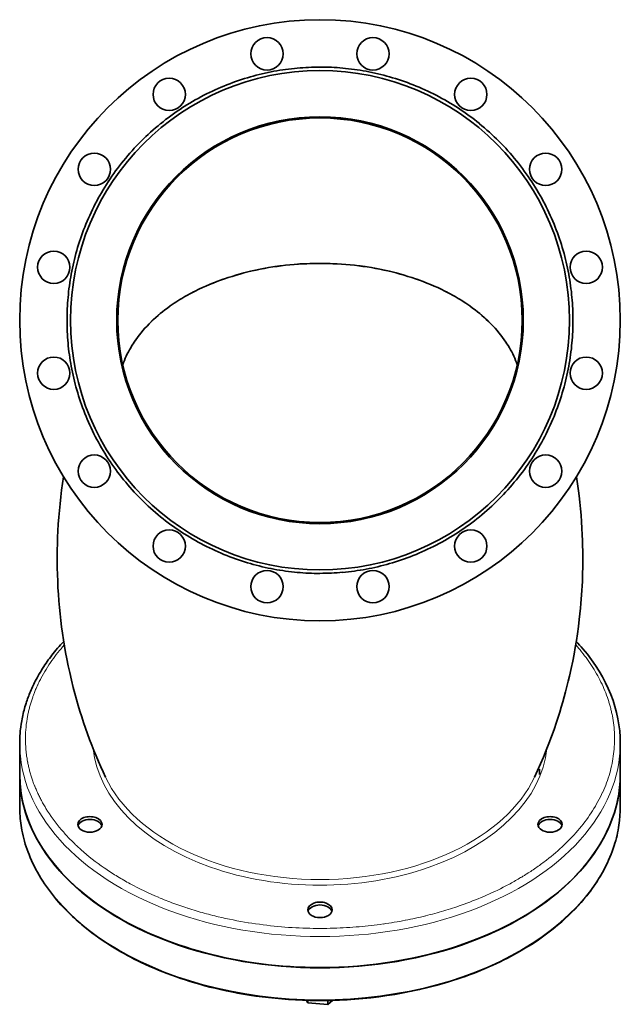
# Model space of a CAD drawing. Extents: x 4513 to 5188, y 399 to 994.
# Tile 5 of 7: x 4985 to 5089, y 579 to 750. Entities that reach past the tile are written whole.
import ezdxf

# ---------------------------------------------------------------- set-up
doc = ezdxf.new("R2010")
doc.units = 0

msp = doc.modelspace()

# ---------------------------------------------------------------- linework, layer by layer
at = {"color": 7, "lineweight": 35}
for p, q in [((4984.98, 619.11), (4984.98, 624.47)), ((5088.98, 619.11), (5088.98, 624.47)), ((4984.98, 619.06), (4984.98, 613.55)), ((5088.98, 619.06), (5088.98, 613.55))]:
    msp.add_line(p, q, dxfattribs=at)
at = {"color": 7, "lineweight": 35, "ltscale": 0.095756}
msp.add_line((5074.98, 620.03), (5074.98, 619.26), dxfattribs=at)
at = {"color": 7, "lineweight": 35, "ltscale": 0.024897}
msp.add_line((5074.98, 619.26), (5074.98, 619.06), dxfattribs=at)
at = {"color": 7, "lineweight": 35, "ltscale": 0.004311}
msp.add_line((5088.98, 613.51), (5088.98, 613.55), dxfattribs=at)
at = {"color": 7, "lineweight": 35, "ltscale": 0.062346}
msp.add_line((5034.62, 580.01), (5034.89, 579.6), dxfattribs=at)
at = {"color": 7, "lineweight": 35, "ltscale": 0.051122}
msp.add_line((5034.89, 579.6), (5034.89, 580.01), dxfattribs=at)
at = {"color": 7, "lineweight": 35, "ltscale": 0.431091}
msp.add_line((5034.89, 579.6), (5038.33, 579.32), dxfattribs=at)
at = {"color": 7, "lineweight": 35, "ltscale": 0.131948}
msp.add_line((5038.33, 579.32), (5039.14, 580.01), dxfattribs=at)
at = {"color": 7, "lineweight": 35, "ltscale": 0.083348}
msp.add_line((5038.33, 579.99), (5038.33, 579.32), dxfattribs=at)
at = {"color": 7, "lineweight": 35}
for points in [[(5002.84, 690), (5002.97, 690.37), (5003.11, 690.74), (5003.27, 691.11), (5003.44, 691.48), (5003.61, 691.85), (5003.8, 692.21), (5003.99, 692.57), (5004.2, 692.93), (5004.41, 693.3), (5004.62, 693.63), (5004.79, 693.88), (5005.08, 694.31), (5005.38, 694.72), (5005.68, 695.12), (5006, 695.52), (5006.33, 695.91), (5006.67, 696.3), (5007.03, 696.68), (5007.41, 697.08), (5007.82, 697.48), (5008.18, 697.83), (5008.55, 698.17), (5008.94, 698.5), (5009.33, 698.83), (5009.73, 699.16), (5010.14, 699.48), (5010.57, 699.8), (5011.06, 700.15), (5011.39, 700.38), (5011.72, 700.61), (5012.04, 700.82), (5012.37, 701.03), (5012.72, 701.25), (5013.08, 701.47), (5013.59, 701.77), (5014.02, 702.01), (5014.45, 702.25), (5014.88, 702.48), (5015.39, 702.74), (5016, 703.04), (5016.61, 703.32), (5017.22, 703.6), (5017.84, 703.86), (5018.48, 704.12), (5019.12, 704.37), (5019.77, 704.61), (5020.42, 704.85), (5021.09, 705.07), (5021.76, 705.28), (5022.44, 705.49), (5023.12, 705.68), (5023.81, 705.87), (5024.51, 706.04), (5025.22, 706.21), (5025.92, 706.37), (5026.64, 706.52), (5027.36, 706.65), (5028.08, 706.78), (5028.81, 706.9), (5029.54, 707), (5030.27, 707.1), (5031.01, 707.19), (5031.75, 707.27), (5032.49, 707.33), (5033.24, 707.39), (5033.99, 707.44), (5034.73, 707.47), (5035.48, 707.5), (5036.23, 707.51), (5036.98, 707.52)], [(5071.13, 690), (5070.99, 690.37), (5070.85, 690.74), (5070.69, 691.11), (5070.53, 691.48), (5070.35, 691.85), (5070.17, 692.21), (5069.97, 692.57), (5069.77, 692.93), (5069.55, 693.3), (5069.34, 693.63), (5069.18, 693.88), (5068.88, 694.31), (5068.59, 694.72), (5068.28, 695.12), (5067.96, 695.52), (5067.63, 695.91), (5067.29, 696.3), (5066.94, 696.68), (5066.56, 697.08), (5066.15, 697.48), (5065.78, 697.83), (5065.41, 698.17), (5065.03, 698.5), (5064.63, 698.83), (5064.23, 699.16), (5063.82, 699.48), (5063.4, 699.8), (5062.91, 700.15), (5062.58, 700.38), (5062.25, 700.61), (5061.92, 700.82), (5061.59, 701.03), (5061.24, 701.25), (5060.89, 701.46), (5060.37, 701.77), (5059.95, 702.01), (5059.52, 702.25), (5059.08, 702.48), (5058.57, 702.74), (5057.96, 703.04), (5057.36, 703.32), (5056.74, 703.6), (5056.12, 703.86), (5055.49, 704.12), (5054.85, 704.37), (5054.2, 704.61), (5053.54, 704.85), (5052.88, 705.07), (5052.21, 705.28), (5051.53, 705.49), (5050.84, 705.68), (5050.15, 705.87), (5049.45, 706.04), (5048.75, 706.21), (5048.04, 706.37), (5047.33, 706.52), (5046.61, 706.65), (5045.88, 706.78), (5045.16, 706.9), (5044.42, 707), (5043.69, 707.1), (5042.95, 707.19), (5042.21, 707.27), (5041.47, 707.33), (5040.72, 707.39), (5039.98, 707.44), (5039.23, 707.47), (5038.48, 707.5), (5037.73, 707.51), (5036.98, 707.52)], [(4999.85, 618.61), (4999.43, 619.52), (4999.01, 620.43), (4998.61, 621.36), (4998.21, 622.3), (4997.83, 623.24), (4997.46, 624.19), (4997.09, 625.15), (4996.74, 626.11), (4996.39, 627.08), (4996.06, 628.06), (4995.73, 629.05), (4995.42, 630.04), (4995.12, 631.04), (4994.83, 632.04), (4994.55, 633.08), (4994.27, 634.13), (4993.95, 635.42), (4993.65, 636.71), (4993.39, 637.9), (4993.15, 639.09), (4992.94, 640.19), (4992.75, 641.29), (4992.56, 642.41), (4992.4, 643.52), (4992.24, 644.64), (4992.1, 645.76), (4991.98, 646.88), (4991.86, 648), (4991.77, 649.13), (4991.68, 650.26), (4991.61, 651.39), (4991.56, 652.53), (4991.51, 653.67), (4991.49, 654.82), (4991.47, 655.87), (4991.47, 656.92), (4991.48, 657.94), (4991.51, 658.97), (4991.55, 660.1), (4991.6, 661.23), (4991.67, 662.41), (4991.76, 663.59), (4991.86, 664.77), (4991.98, 665.94), (4992.11, 667.11), (4992.25, 668.28), (4992.42, 669.44), (4992.59, 670.6)], [(5074.11, 618.61), (5074.65, 619.76), (5075.16, 620.92), (5075.66, 622.09), (5076.15, 623.27), (5076.62, 624.47), (5077.07, 625.68), (5077.51, 626.9), (5077.93, 628.13), (5078.22, 629.01), (5078.49, 629.88), (5078.76, 630.76), (5079.02, 631.64), (5079.27, 632.52), (5079.51, 633.41), (5079.74, 634.31), (5079.96, 635.21), (5080.18, 636.12), (5080.47, 637.42), (5080.74, 638.72), (5080.97, 639.9), (5081.18, 641.07), (5081.38, 642.26), (5081.56, 643.45), (5081.73, 644.68), (5081.88, 645.91), (5081.99, 646.9), (5082.09, 647.89), (5082.16, 648.66), (5082.22, 649.42), (5082.28, 650.18), (5082.33, 650.95), (5082.37, 651.71), (5082.41, 652.48), (5082.44, 653.25), (5082.46, 654.01), (5082.48, 654.78), (5082.49, 655.55), (5082.49, 656.32), (5082.49, 657.08), (5082.48, 657.85), (5082.46, 658.62), (5082.44, 659.59), (5082.4, 660.56), (5082.34, 661.69), (5082.26, 662.83), (5082.18, 663.93), (5082.08, 665.04), (5081.96, 666.18), (5081.83, 667.32), (5081.73, 668.15), (5081.61, 668.98), (5081.49, 669.79), (5081.37, 670.6)], [(4992.61, 642.12), (4992.34, 641.82), (4992.06, 641.52), (4991.8, 641.22), (4991.54, 640.92), (4991.27, 640.61), (4991.02, 640.3), (4990.79, 640.02), (4990.57, 639.74), (4990.36, 639.46), (4990.15, 639.18), (4989.94, 638.9), (4989.74, 638.62), (4989.54, 638.34), (4989.35, 638.05), (4989.15, 637.75), (4988.95, 637.44), (4988.75, 637.13), (4988.56, 636.81), (4988.37, 636.49), (4988.18, 636.17), (4988, 635.84), (4987.82, 635.51), (4987.69, 635.25), (4987.56, 634.99), (4987.43, 634.74), (4987.31, 634.49), (4987.19, 634.23), (4987.07, 633.98), (4986.96, 633.72), (4986.85, 633.47), (4986.74, 633.21), (4986.64, 632.95), (4986.54, 632.69), (4986.44, 632.44), (4986.35, 632.18), (4986.25, 631.92), (4986.17, 631.66), (4986.08, 631.4), (4985.99, 631.11), (4985.9, 630.82), (4985.82, 630.53), (4985.74, 630.24), (4985.66, 629.93), (4985.59, 629.63), (4985.52, 629.32), (4985.45, 629.01), (4985.39, 628.7), (4985.33, 628.39), (4985.28, 628.08), (4985.23, 627.77), (4985.17, 627.36), (4985.12, 626.95), (4985.09, 626.68), (4985.07, 626.4), (4985.04, 626.12), (4985.02, 625.85), (4985.01, 625.57), (4985, 625.3), (4984.99, 625.02), (4984.98, 624.75), (4984.98, 624.47)], [(4984.98, 613.55), (4984.99, 613.13), (4985, 612.72), (4985.02, 612.31), (4985.04, 611.9), (4985.08, 611.49), (4985.12, 611.08), (4985.17, 610.67), (4985.23, 610.26), (4985.3, 609.86), (4985.37, 609.47), (4985.46, 608.99), (4985.57, 608.5), (4985.69, 608.02), (4985.82, 607.54), (4985.96, 607.06), (4986.11, 606.58), (4986.27, 606.11), (4986.44, 605.63), (4986.6, 605.23), (4986.81, 604.71), (4987.04, 604.2), (4987.27, 603.69), (4987.52, 603.18), (4987.78, 602.67), (4988.05, 602.17), (4988.34, 601.67), (4988.64, 601.17), (4988.98, 600.62), (4989.29, 600.15), (4989.62, 599.68), (4989.95, 599.22), (4990.29, 598.76), (4990.64, 598.3), (4991.01, 597.85), (4991.38, 597.4), (4991.77, 596.96), (4992.12, 596.56), (4992.49, 596.16), (4992.86, 595.77), (4993.24, 595.38), (4993.54, 595.08), (4993.85, 594.79), (4994.15, 594.5), (4994.47, 594.21), (4994.78, 593.92), (4995.11, 593.64), (4995.43, 593.35), (4995.76, 593.07), (4996.32, 592.61), (4996.89, 592.16), (4997.47, 591.71), (4998.06, 591.27), (4998.67, 590.84), (4999.28, 590.42), (4999.91, 590), (5000.55, 589.59), (5000.95, 589.34), (5001.35, 589.09), (5001.91, 588.76), (5002.48, 588.43), (5003.05, 588.1), (5003.63, 587.78), (5004.22, 587.47), (5004.82, 587.16), (5005.42, 586.86), (5006.03, 586.56), (5006.76, 586.22), (5007.5, 585.89), (5008.25, 585.56), (5009.01, 585.25), (5009.77, 584.94), (5010.54, 584.64), (5011.32, 584.35), (5012.11, 584.06)], [(5012.11, 584.06), (5012.88, 583.8), (5013.67, 583.54), (5014.48, 583.28), (5015.31, 583.03), (5016.16, 582.79), (5017.03, 582.55), (5017.92, 582.31), (5018.84, 582.09), (5019.77, 581.87), (5020.73, 581.66), (5021.71, 581.46), (5022.71, 581.27), (5023.74, 581.09), (5024.79, 580.92), (5025.86, 580.76), (5026.95, 580.61), (5028.06, 580.48), (5029.2, 580.36), (5030.36, 580.25), (5031.54, 580.16), (5032.74, 580.09), (5033.96, 580.04), (5035.2, 580), (5036.46, 579.98), (5037.74, 579.98), (5039.04, 580.01), (5040.36, 580.05), (5041.69, 580.12), (5043.04, 580.21), (5044.4, 580.32), (5045.77, 580.46), (5047.16, 580.63), (5048.56, 580.82), (5049.96, 581.04), (5051.37, 581.29), (5052.79, 581.57), (5054.21, 581.87), (5055.64, 582.21), (5057.06, 582.58), (5058.48, 582.98), (5059.21, 583.2), (5059.93, 583.42), (5060.66, 583.66), (5061.38, 583.9), (5062.1, 584.15), (5062.82, 584.41), (5063.53, 584.68), (5064.24, 584.96), (5064.91, 585.23), (5065.57, 585.5), (5066.23, 585.79), (5066.88, 586.08), (5067.53, 586.38), (5068.18, 586.68), (5068.82, 587), (5069.45, 587.32), (5070.51, 587.88), (5071.55, 588.46), (5072.58, 589.07), (5073.58, 589.69), (5074.56, 590.33), (5075.52, 591), (5076.45, 591.68), (5077.35, 592.38), (5078.11, 592.99), (5078.84, 593.62), (5079.44, 594.15), (5080.02, 594.7), (5080.58, 595.25), (5081.14, 595.8), (5081.67, 596.37), (5082.18, 596.94), (5082.68, 597.52), (5083.16, 598.1), (5083.48, 598.51), (5083.8, 598.92), (5084.1, 599.34), (5084.4, 599.76), (5084.68, 600.17), (5084.96, 600.6), (5085.23, 601.02), (5085.49, 601.45), (5085.88, 602.11), (5086.24, 602.79), (5086.5, 603.28), (5086.74, 603.78), (5086.96, 604.28), (5087.18, 604.78), (5087.38, 605.28), (5087.57, 605.78), (5087.75, 606.29), (5087.92, 606.79), (5088.06, 607.23), (5088.18, 607.68), (5088.3, 608.12), (5088.41, 608.56), (5088.5, 609), (5088.59, 609.45), (5088.67, 609.89), (5088.74, 610.33), (5088.85, 611.14), (5088.92, 611.95), (5088.97, 612.75), (5088.98, 613.55)]]:
    msp.add_lwpolyline(points, dxfattribs=at)
at = {"color": 7, "lineweight": 13}
for points in [[(4988.65, 635.7), (4988.56, 635.52), (4988.46, 635.34), (4988.37, 635.16), (4988.29, 634.98), (4988.2, 634.8), (4988.12, 634.62), (4988.07, 634.53), (4988.03, 634.44), (4987.99, 634.35), (4987.95, 634.26), (4987.88, 634.1), (4987.81, 633.94), (4987.74, 633.78), (4987.67, 633.61), (4987.61, 633.45), (4987.54, 633.29), (4987.48, 633.13), (4987.42, 632.96), (4987.36, 632.8), (4987.31, 632.68), (4987.27, 632.56), (4987.24, 632.47), (4987.18, 632.31)], [(4987.18, 632.31), (4987.12, 632.14), (4987.07, 631.97), (4987.01, 631.79), (4986.96, 631.62), (4986.9, 631.44), (4986.85, 631.27), (4986.8, 631.1), (4986.75, 630.92), (4986.71, 630.75), (4986.66, 630.57), (4986.62, 630.4), (4986.57, 630.22), (4986.53, 630.05), (4986.49, 629.87), (4986.46, 629.69), (4986.42, 629.52), (4986.38, 629.34), (4986.35, 629.18), (4986.32, 629.01), (4986.29, 628.84), (4986.27, 628.7)], [(5087.6, 629.26), (5087.56, 629.44), (5087.52, 629.62), (5087.48, 629.81), (5087.44, 629.99), (5087.4, 630.17), (5087.36, 630.35), (5087.31, 630.53), (5087.27, 630.71), (5087.22, 630.89), (5087.17, 631.07), (5087.12, 631.25), (5087.07, 631.41), (5087.02, 631.58), (5086.97, 631.74), (5086.92, 631.91), (5086.86, 632.07), (5086.81, 632.23), (5086.75, 632.41), (5086.74, 632.43)], [(4985.98, 624.91), (4985.99, 624.73), (4985.99, 624.55), (4986, 624.38), (4986.01, 624.2), (4986.02, 624.02), (4986.03, 623.84), (4986.04, 623.67), (4986.05, 623.49), (4986.07, 623.31), (4986.09, 623.14), (4986.11, 622.96), (4986.13, 622.78), (4986.15, 622.61), (4986.17, 622.43), (4986.19, 622.25), (4986.22, 622.07), (4986.25, 621.9), (4986.27, 621.73), (4986.3, 621.57), (4986.33, 621.4), (4986.35, 621.3), (4986.37, 621.2), (4986.4, 621.06), (4986.41, 621.01)], [(4986.41, 621.01), (4986.45, 620.83), (4986.49, 620.64), (4986.53, 620.46), (4986.57, 620.28), (4986.61, 620.09), (4986.66, 619.91), (4986.71, 619.73), (4986.76, 619.55), (4986.81, 619.36), (4986.86, 619.18), (4986.91, 619), (4986.97, 618.82), (4987.03, 618.64), (4987.09, 618.46), (4987.15, 618.27), (4987.21, 618.09), (4987.27, 617.91), (4987.34, 617.73), (4987.4, 617.55), (4987.45, 617.44), (4987.49, 617.32), (4987.56, 617.14), (4987.58, 617.09)], [(4987.58, 617.09), (4987.66, 616.9), (4987.73, 616.72), (4987.81, 616.54), (4987.89, 616.36), (4987.97, 616.18), (4988.05, 616), (4988.13, 615.82), (4988.22, 615.63), (4988.31, 615.45), (4988.39, 615.28), (4988.48, 615.1), (4988.58, 614.92), (4988.67, 614.74), (4988.76, 614.56), (4988.86, 614.38), (4988.96, 614.2), (4989.06, 614.03), (4989.16, 613.85), (4989.26, 613.67), (4989.37, 613.5), (4989.44, 613.38), (4989.53, 613.23)], [(4992.23, 609.52), (4992.39, 609.33), (4992.55, 609.14), (4992.72, 608.96), (4992.88, 608.77), (4993.05, 608.58), (4993.22, 608.4), (4993.4, 608.21), (4993.57, 608.03), (4993.75, 607.85), (4993.93, 607.67), (4994.11, 607.48), (4994.29, 607.3), (4994.47, 607.12), (4994.66, 606.94), (4994.83, 606.79), (4994.99, 606.63), (4995.16, 606.48), (4995.33, 606.32), (4995.44, 606.22), (4995.62, 606.06)], [(5072.8, 601.9), (5073.03, 602.05), (5073.25, 602.19), (5073.47, 602.33), (5073.68, 602.48), (5073.9, 602.62), (5074.12, 602.77), (5074.33, 602.91), (5074.54, 603.06), (5074.75, 603.21), (5074.96, 603.36), (5075.17, 603.51), (5075.38, 603.66), (5075.58, 603.81), (5075.79, 603.97), (5075.99, 604.12), (5076.19, 604.27)], [(4999.62, 602.92), (4999.87, 602.75), (5000.12, 602.58), (5000.37, 602.41), (5000.63, 602.24), (5000.89, 602.08), (5001.15, 601.91), (5001.41, 601.75), (5001.67, 601.59), (5001.93, 601.42), (5002.2, 601.26), (5002.47, 601.1), (5002.74, 600.95), (5003.01, 600.79), (5003.28, 600.63), (5003.56, 600.48), (5003.84, 600.32), (5004.12, 600.17)], [(5069.17, 599.81), (5069.41, 599.94), (5069.65, 600.06), (5069.89, 600.19), (5070.13, 600.32), (5070.37, 600.46), (5070.6, 600.59), (5070.84, 600.72), (5071.07, 600.85), (5071.3, 600.99), (5071.53, 601.13), (5071.72, 601.24), (5071.91, 601.35), (5072.1, 601.47), (5072.25, 601.56), (5072.39, 601.64), (5072.53, 601.73), (5072.67, 601.82), (5072.8, 601.9)], [(5009, 597.83), (5009.32, 597.69), (5009.65, 597.56), (5009.99, 597.43), (5010.32, 597.29), (5010.65, 597.16), (5010.99, 597.03), (5011.32, 596.91), (5011.66, 596.78), (5012, 596.66), (5012.34, 596.53), (5012.69, 596.41), (5013.03, 596.3), (5013.38, 596.18), (5013.73, 596.06), (5014.06, 595.95), (5014.11, 595.94)], [(5055.27, 594.64), (5055.67, 594.74), (5056.07, 594.84), (5056.46, 594.94), (5056.85, 595.05), (5057.24, 595.15), (5057.63, 595.26), (5058.02, 595.37), (5058.4, 595.49), (5058.79, 595.6), (5059.17, 595.72), (5059.55, 595.84), (5059.93, 595.96), (5060.31, 596.09), (5060.68, 596.21), (5061.06, 596.34), (5061.43, 596.47)], [(5014.11, 595.94), (5014.46, 595.83), (5014.81, 595.71), (5015.17, 595.61), (5015.52, 595.5), (5015.88, 595.39), (5016.23, 595.29), (5016.59, 595.19), (5016.95, 595.09), (5017.31, 594.99), (5017.67, 594.9), (5018.03, 594.8), (5018.4, 594.71), (5018.76, 594.62), (5019.13, 594.53), (5019.34, 594.48)]]:
    msp.add_lwpolyline(points, dxfattribs=at)
at = {"color": 7, "lineweight": 35}
for centre, radius in [((5036.98, 697.68), 52), ((5027.81, 743.78), 2.8), ((5046.15, 743.78), 2.8), ((5036.98, 697.68), 43.2), ((5010.87, 736.76), 2.8), ((5063.09, 736.76), 2.8), ((5036.98, 697.68), 35.2), ((5036.98, 697.68), 35), ((4997.9, 723.8), 2.8), ((5076.06, 723.8), 2.8), ((4990.88, 706.85), 2.8), ((5083.08, 706.85), 2.8), ((4990.88, 688.52), 2.8), ((5083.08, 688.52), 2.8), ((4997.9, 671.57), 2.8), ((5076.06, 671.57), 2.8), ((5010.87, 658.61), 2.8), ((5063.09, 658.61), 2.8), ((5027.81, 651.59), 2.8), ((5046.15, 651.59), 2.8)]:
    msp.add_circle(centre, radius, dxfattribs=at)
for centre, radius, start, end in [((5036.98, 697.7), 43.79, 95.1546, 100.4848), ((5036.98, 697.69), 43.79, 89.9994, 95.1559), ((5036.98, 697.7), 43.79, 84.8441, 90.0007), ((5036.98, 697.7), 43.79, 79.5151, 84.8455), ((5036.98, 697.7), 43.79, 105.9706, 111.599), ((5036.98, 697.7), 43.79, 100.4834, 105.9723), ((5036.98, 697.7), 43.79, 74.0277, 79.5166), ((5036.99, 697.7), 43.79, 68.4009, 74.0294), ((5036.98, 697.7), 43.79, 111.5973, 117.3425), ((5036.99, 697.7), 43.79, 62.6576, 68.4026), ((5036.97, 697.7), 43.79, 117.3407, 123.1768), ((5036.99, 697.7), 43.79, 56.8233, 62.6593), ((5036.97, 697.7), 43.78, 123.1747, 129.0732), ((5036.99, 697.7), 43.79, 50.9269, 56.8252), ((5036.97, 697.7), 43.79, 129.0711, 135.001), ((5036.99, 697.69), 43.79, 44.9991, 50.9288), ((5036.97, 697.69), 43.79, 134.9991, 140.9288), ((5036.99, 697.69), 43.79, 39.0711, 45.001), ((5036.97, 697.69), 43.79, 140.9269, 146.8251), ((5036.99, 697.69), 43.78, 33.1748, 39.0732), ((5036.97, 697.69), 43.79, 146.8233, 152.6592), ((5036.99, 697.69), 43.79, 27.3407, 33.1768), ((5036.97, 697.69), 43.79, 152.6576, 158.4026), ((5036.99, 697.69), 43.79, 21.5973, 27.3425), ((5036.97, 697.69), 43.79, 158.4009, 164.0294), ((5036.99, 697.69), 43.79, 15.9706, 21.599), ((5036.97, 697.69), 43.79, 164.0277, 169.5166), ((5036.99, 697.69), 43.79, 10.4834, 15.9723), ((5036.97, 697.69), 43.79, 169.5151, 174.8455), ((5036.99, 697.69), 43.79, 5.1545, 10.4849), ((5036.97, 697.69), 43.79, 174.8441, 180.0006), ((5036.99, 697.69), 43.79, 359.9993, 5.156), ((5036.96, 697.68), 43.78, 179.9989, 185.1564), ((5037, 697.68), 43.78, 354.8435, 0.0012), ((5036.96, 697.68), 43.78, 185.1539, 190.4856), ((5037, 697.68), 43.78, 349.5144, 354.8461), ((5036.96, 697.68), 43.78, 190.4826, 195.973), ((5037.01, 697.68), 43.78, 344.027, 349.5174), ((5036.96, 697.68), 43.77, 195.9698, 201.5998), ((5037.01, 697.68), 43.77, 338.4001, 344.0302), ((5036.96, 697.67), 43.77, 201.5964, 207.3434), ((5037.01, 697.67), 43.77, 332.6566, 338.4036), ((5036.96, 697.67), 43.77, 207.3398, 213.1777), ((5037.01, 697.67), 43.77, 326.8223, 332.6602), ((5036.96, 697.67), 43.77, 213.1738, 219.0741), ((5037.01, 697.67), 43.77, 320.9259, 326.8261), ((5036.96, 697.67), 43.77, 219.0702, 225.002), ((5037, 697.67), 43.77, 314.9981, 320.9297), ((5036.96, 697.66), 43.77, 224.9981, 230.9297), ((5037, 697.66), 43.77, 309.0702, 315.0019), ((5036.96, 697.66), 43.77, 230.9259, 236.8261), ((5037, 697.66), 43.77, 303.1738, 309.0741), ((5036.97, 697.66), 43.77, 236.8223, 242.6602), ((5037, 697.66), 43.77, 297.3398, 303.1777), ((5036.97, 697.66), 43.77, 242.6566, 248.4036), ((5036.99, 697.66), 43.77, 291.5964, 297.3434), ((5036.97, 697.66), 43.77, 248.4001, 254.0302), ((5036.99, 697.66), 43.77, 285.9698, 291.5998), ((5036.98, 697.66), 43.78, 254.027, 259.5174), ((5036.98, 697.66), 43.78, 259.5145, 264.8461), ((5036.98, 697.66), 43.78, 275.1539, 280.4855), ((5036.99, 697.66), 43.78, 280.4826, 285.973), ((5036.98, 697.66), 43.78, 264.8435, 270.0013), ((5036.98, 697.67), 43.78, 269.9991, 275.1562), ((5056.46, 618.7), 34.18, 40.3773, 43.2614)]:
    msp.add_arc(centre, radius, start, end, dxfattribs=at)
at = {"color": 7, "lineweight": 13}
for centre, radius, start, end in [((5056.87, 619.82), 32.64, 40.3638, 41.6601), ((5007.16, 625.24), 21.18, 170.5871, 180.8826), ((5066.67, 625.22), 21.32, 2.0512, 10.9227), ((5066.87, 625.24), 21.11, 352.959, 2.0281), ((5066.15, 625.34), 21.84, 343.9748, 352.9357), ((5043.27, 649.41), 55.95, 293.244, 297.5679), ((5041.16, 654.31), 61.29, 289.3175, 293.2539), ((5038.01, 664.61), 72.07, 280.9952, 283.8628), ((5036.2, 665.77), 73.25, 256.6882, 260.8557), ((5036.76, 669.13), 76.66, 260.8453, 264.707), ((5037.14, 669.65), 77.18, 274.9365, 278.0287), ((5037.47, 667.38), 74.9, 278.0259, 280.9972), ((5036.95, 671.1), 78.65, 264.6989, 268.3105), ((5036.98, 671.73), 79.27, 268.3041, 271.71), ((5037.01, 671.18), 78.72, 271.7051, 274.9402)]:
    msp.add_arc(centre, radius, start, end, dxfattribs=at)
for centre, major_axis, ratio, start_param, end_param in [((5036.88, 685.42), (34.73, 0.11), 0.638206, 1.565759, 1.969619), ((5037.1, 685.44), (34.71, -0.12), 0.637952, 1.172268, 1.576307), ((5036.9, 685.17), (34.9, 0.08), 0.642309, 1.968685, 2.370322), ((5037.07, 685.17), (34.9, -0.08), 0.642277, 0.771233, 1.172859), ((5037.11, 685.03), (35.13, -0.08), 0.642299, 2.375258, 2.77511), ((5036.84, 685.03), (35.14, 0.08), 0.642223, 0.366414, 0.766215), ((5037.09, 685.06), (35.11, -0.05), 0.642144, 2.774512, 2.921924), ((5037.15, 685.11), (34.83, -0.04), 0.644307, 0.222231, 0.370283), ((5514.55, 467.27), (527.71, -164.08), 0.214248, 3.044768, 3.071919), ((4957.48, 600.36), (130.08, 29.27), 0.424951, 0.164882, 0.219308), ((5817.68, 427.31), (831.13, -202.85), 0.166482, 3.075781, 3.100313), ((3069.41, 144.62), (2018.02, 485.48), 0.106602, 0.025613, 0.039921), ((2847.96, 237.66), (2239.72, 391.18), 0.099275, 0.016396, 0.030594), ((5036.98, 624.47), (52, 0), 0.642788, 9.42474, 12.566373), ((5036.98, 625.24), (39.37, 0), 0.642788, 3.207573, 5.212389), ((5036.98, 625.24), (39.37, 0), 0.642788, 5.212389, 6.217177), ((5036.98, 625.85), (38.8, 0), 0.642788, 3.43621, 4.712389), ((5036.98, 625.85), (38.8, 0), 0.642788, 4.712389, 5.98857), ((4296.51, 738.32), (791.26, -116.13), 0.165995, 6.235042, 6.260975), ((4529.07, 739.92), (558.47, -119.02), 0.201296, 6.20813, 6.238572), ((5036.98, 613.55), (52, 0), 0.642788, 3.141631, 6.282154), ((5932.6, 894.21), (945.85, 274.75), 0.15845, 3.184903, 3.212562), ((4100.78, 908.53), (986.42, -289.11), 0.155332, 6.215843, 6.238151), ((4427.9, 861.13), (658.92, -243.02), 0.195682, 6.18742, 6.213767), ((-7692.71, 6775.84), (12778.81, -6159.66), 0.046033, 6.260168, 6.265833), ((10282.36, 3386.45), (5294.22, 2770.93), 0.072511, 3.168934, 3.179641), ((12165.99, 6767.45), (7174.87, 6156.92), 0.067219, 3.167295, 3.175081)]:
    msp.add_ellipse(centre, major_axis=major_axis, ratio=ratio, start_param=start_param, end_param=end_param, dxfattribs=at)
at = {"color": 7, "lineweight": 35}
for centre, major_axis, ratio, start_param, end_param in [((5037.37, 624.34), (51.61, 0.23), 0.654184, 6.280305, 6.786816), ((5036.98, 624.47), (-52, 0), 0.642788, 6.283105, 6.283147), ((5036.98, 619.11), (52, 0), 0.642788, 3.141555, 4.712389), ((5036.98, 619.06), (-52, 0), 0.642788, 6.28253, 6.283185), ((5036.98, 619.06), (-52, 0), 0.642788, 6.283185, 9.424778), ((5036.98, 619.11), (52, 0), 0.642787, 5.212391, 6.283138), ((5036.98, 619.06), (-52, 0), 0.642788, 3.141593, 3.142299), ((4997.14, 610.45), (2.1, 0), 0.642788, 6.283185, 9.424778), ((5076.82, 610.45), (2.1, 0), 0.642788, 6.283185, 9.424778), ((4997.14, 610.45), (2.1, 0), 0.642788, 3.141593, 4.712389), ((4997.14, 609.95), (-2.1, 0), 0.642788, 3.329913, 6.094864), ((4997.14, 610.45), (-2.1, 0), 0.642788, 1.570796, 3.141593), ((5076.82, 610.45), (2.1, 0), 0.642788, 3.141593, 4.712389), ((5076.82, 609.95), (-2.1, 0), 0.642788, 3.329913, 6.094864), ((5076.82, 610.45), (-2.1, 0), 0.642788, 1.570796, 3.141593), ((5036.98, 595.67), (2.1, 0), 0.642788, 6.283185, 9.424778), ((5036.98, 595.16), (-2.1, 0), 0.642788, 3.329913, 6.094864), ((5036.98, 595.67), (2.1, 0), 0.642788, 3.141593, 4.712389), ((5036.98, 595.67), (-2.1, 0), 0.642788, 1.570796, 3.141593), ((5036.98, 619.11), (52, 0), 0.642788, 4.712389, 5.212389)]:
    msp.add_ellipse(centre, major_axis=major_axis, ratio=ratio, start_param=start_param, end_param=end_param, dxfattribs=at)

doc.saveas('drawing.dxf')
